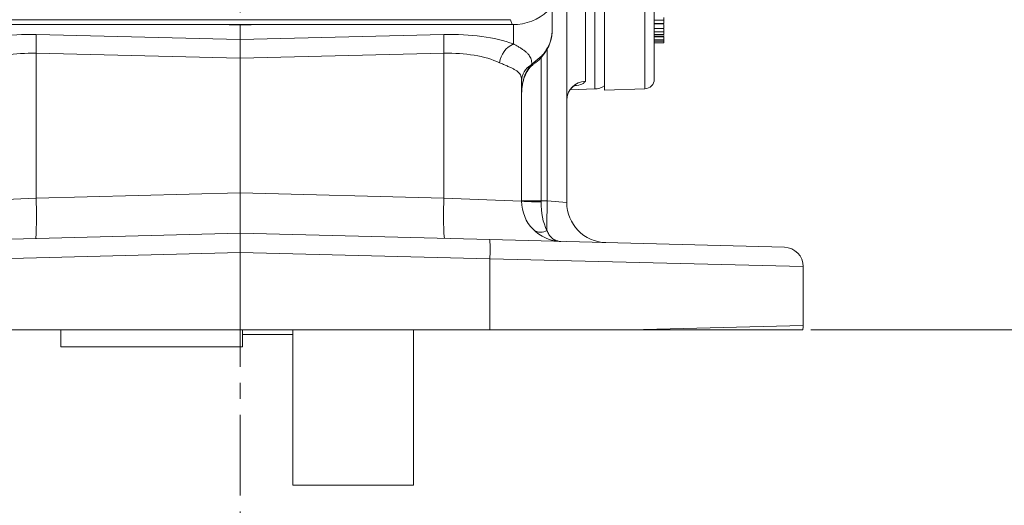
# Model space of a CAD drawing. Header units: inches. Extents: x 0.3 to 33.9, y 0.2 to 21.6.
# Tile 10 of 24: x 21.6 to 27.7, y 4.9 to 7.9. Entities that reach past the tile are written whole.
import ezdxf

# ---------------------------------------------------------------- set-up
doc = ezdxf.new("R2010")
doc.units = ezdxf.units.IN
doc.header["$MEASUREMENT"] = 0
doc.linetypes.add('CENTERX2', pattern=[0.8, 0.5, -0.1, 0.1, -0.1])
doc.layers.add('SLD-0', color=7, linetype='Continuous', lineweight=15)
doc.styles.add('SLDTEXTSTYLE0', font='TXT', dxfattribs={"width": 0.75})
doc.dimstyles.new('SLDDIMSTYLE0', dxfattribs={"dimtxt": 0.25, "dimasz": 0.13, "dimexe": 0, "dimexo": 0.0625, "dimgap": 0.0625, "dimtad": 0, "dimtih": 1, "dimtoh": 1, "dimrnd": 1e-09, "dimzin": 12, "dimdsep": 46, "dimtxsty": 'SLDTEXTSTYLE0', "dimsah": 1, "dimcen": 0.09, "dimadec": 0, "dimazin": 3, "dimtfac": 1, "dimtofl": 0, "dimtmove": 0, "dimatfit": 3, "dimfxl": 1, "dimfrac": 2, "dimtolj": 1, "dimtzin": 12, "dimarcsym": 0})

# ---------------------------------------------------------------- blocks, each defined once
blk = doc.blocks.new('_D_10')
at = {"layer": 'SLD-0'}
for p, q in [((23.0055, 13.5316), (31.06, 13.5316)), ((30.935, 13.5316), (30.935, 10.1526)), ((30.3636, 9.7786), (30.3128, 9.7786)), ((30.3128, 9.7786), (30.3128, 9.3817)), ((31.5065, 9.7786), (31.5573, 9.7786)), ((31.5573, 9.7786), (31.5573, 9.3817)), ((30.3128, 9.3817), (30.3636, 9.3817)), ((31.5573, 9.3817), (31.5065, 9.3817)), ((30.935, 5.952), (30.935, 9.3309)), ((26.5026, 5.952), (31.06, 5.952))]:
    blk.add_line(p, q, dxfattribs=at)
for points in [[(30.935, 13.5316), (30.915, 13.4016), (30.955, 13.4016)], [(30.935, 5.952), (30.955, 6.082), (30.915, 6.082)]]:
    blk.add_solid(points, dxfattribs=at)
at = {"layer": 'SLD-0', "char_height": 0.25, "attachment_point": 1, "style": 'SLDTEXTSTYLE0'}
for s, insert in [('7.58', (30.5102, 10.1516, -1.544)), ('192.52', (30.4271, 9.704, -1.544))]:
    blk.add_mtext(s, dxfattribs=dict(at, insert=insert))
blk = doc.blocks.new('_D_11')
at = {"layer": 'SLD-0'}
for p, q in [((26.8722, 12.2056), (29.0624, 12.2056)), ((28.9374, 12.2056), (28.9374, 9.4897)), ((28.366, 9.1156), (28.3152, 9.1156)), ((28.3152, 9.1156), (28.3152, 8.7187)), ((29.5089, 9.1156), (29.5597, 9.1156)), ((29.5597, 9.1156), (29.5597, 8.7187)), ((28.3152, 8.7187), (28.366, 8.7187)), ((29.5597, 8.7187), (29.5089, 8.7187)), ((28.9374, 5.952), (28.9374, 8.668)), ((26.5026, 5.952), (29.0624, 5.952))]:
    blk.add_line(p, q, dxfattribs=at)
for points in [[(28.9374, 12.2056), (28.9174, 12.0756), (28.9574, 12.0756)], [(28.9374, 5.952), (28.9574, 6.082), (28.9174, 6.082)]]:
    blk.add_solid(points, dxfattribs=at)
at = {"layer": 'SLD-0', "char_height": 0.25, "attachment_point": 1, "style": 'SLDTEXTSTYLE0'}
for s, insert in [('6.25', (28.5126, 9.4887, -1.544)), ('158.84', (28.4294, 9.041, -1.544))]:
    blk.add_mtext(s, dxfattribs=dict(at, insert=insert))

msp = doc.modelspace()

# ---------------------------------------------------------------- linework, layer by layer
at = {"color": 7, "linetype": 'Continuous', "lineweight": 15}
for p, q in [((24.8955, 7.8146), (24.8955, 7.9548)), ((25.1014, 7.9829), (25.1014, 7.4962)), ((25.22, 7.9782), (25.22, 7.4408)), ((24.9855, 7.9483), (24.9855, 6.7436)), ((21.2628, 7.8482), (24.6473, 7.8482)), ((21.2732, 7.879), (24.6369, 7.879)), ((22.9555, 7.8454), (22.9555, 7.8482)), ((22.9555, 7.7565), (22.9555, 7.8454)), ((24.6473, 7.8482), (24.6369, 7.879)), ((25.53, 7.8757), (25.59, 7.8757)), ((25.59, 7.855), (25.53, 7.855)), ((25.59, 7.853), (25.53, 7.853)), ((21.6881, 7.7869), (22.9555, 7.7565)), ((22.9555, 7.7565), (24.223, 7.7869)), ((25.53, 7.8242), (25.59, 7.8242)), ((25.53, 7.8042), (25.59, 7.8042)), ((25.59, 7.7871), (25.53, 7.7871)), ((25.53, 7.7767), (25.59, 7.7767)), ((25.53, 7.7732), (25.59, 7.7732)), ((22.9555, 7.7565), (22.9555, 7.6398)), ((25.59, 7.753), (25.53, 7.753)), ((25.59, 7.7447), (25.53, 7.7447)), ((25.59, 7.7358), (25.53, 7.7358)), ((22.9555, 7.6398), (21.6881, 7.6702)), ((21.6881, 7.6702), (21.6881, 6.7699)), ((24.223, 7.6702), (22.9555, 7.6398)), ((24.223, 6.7699), (24.223, 7.6702)), ((24.7689, 7.6024), (24.8305, 7.6539)), ((22.9555, 6.8031), (22.9555, 7.6398)), ((24.7636, 7.5972), (24.7689, 7.6024)), ((24.7055, 7.4986), (24.7055, 6.751)), ((25.007, 7.4432), (25.1597, 7.4486)), ((25.22, 7.4408), (25.4721, 7.4496)), ((21.6881, 6.7699), (22.9555, 6.8031)), ((22.9555, 6.8031), (24.223, 6.7699)), ((22.9555, 6.8031), (22.9555, 6.5532)), ((21.2055, 6.751), (21.6881, 6.7699)), ((24.223, 6.7699), (24.7055, 6.751)), ((24.7055, 6.7541), (24.8262, 6.7541)), ((24.8262, 6.7541), (24.8649, 6.7531)), ((24.8649, 6.7531), (24.9855, 6.7436)), ((21.4032, 6.5126), (22.9555, 6.5532)), ((22.9555, 6.5532), (24.5079, 6.5126)), ((22.9555, 6.4333), (22.9555, 6.5532)), ((24.5079, 6.5126), (26.3387, 6.4647)), ((22.9555, 6.4333), (21.4032, 6.3926)), ((22.9555, 6.4333), (22.9555, 5.952)), ((24.5079, 6.3926), (22.9555, 6.4333)), ((24.5079, 5.952), (24.5079, 6.3926)), ((26.4555, 6.3447), (24.5079, 6.3926)), ((26.4555, 6.3447), (26.4555, 5.9785)), ((22.9555, 5.952), (21.4032, 5.952)), ((21.843, 5.8465), (21.843, 5.952)), ((24.5079, 5.952), (22.9555, 5.952)), ((22.971, 5.8465), (22.971, 5.952)), ((23.283, 4.987), (23.283, 5.952)), ((24.033, 4.987), (24.033, 5.952)), ((25.379, 5.952), (24.5079, 5.952)), ((25.379, 5.952), (26.4555, 5.9785)), ((22.971, 5.922), (23.283, 5.922)), ((21.843, 5.8465), (22.971, 5.8465)), ((23.283, 4.987), (24.033, 4.987))]:
    msp.add_line(p, q, dxfattribs=at)
at = {"color": 8, "linetype": 'Continuous', "lineweight": 15}
for p, q in [((25.1597, 7.4486), (25.1597, 7.985)), ((25.4721, 7.9871), (25.4721, 7.4496)), ((22.9555, 7.8454), (22.8171, 7.8482)), ((23.094, 7.8482), (22.9555, 7.8454)), ((24.6543, 7.7285), (24.6543, 7.8482)), ((24.8649, 6.7531), (24.8649, 7.6995)), ((24.8262, 7.6445), (24.8262, 6.7541))]:
    msp.add_line(p, q, dxfattribs=at)
at = {"color": 8, "linetype": 'Continuous', "lineweight": 15, "flags": 128}
for points in [[(24.8305, 7.6539), (24.8327, 7.6515), (24.8328, 7.6511)], [(24.7689, 7.6024), (24.7757, 7.6014), (24.7807, 7.6031), (24.7807, 7.6031)]]:
    msp.add_lwpolyline(points, dxfattribs=at)
at = {"color": 7, "linetype": 'Continuous', "lineweight": 15}
for centre, radius, start, end in [((19.9581, 7.7286), 1.731, 358.06944, 1.93056), ((25.953, 7.7286), 1.731, 178.06944, 181.93056), ((24.7167, 7.5921), 0.15, 114.59116, 172.4368), ((24.8207, 7.4972), 0.1152, 119.71997, 179.27453), ((25.1045, 7.3773), 0.1189, 91.50485, 179.54095), ((25.1555, 7.5685), 0.12, 272, 302.51361), ((25.47, 7.5095), 0.06, 272, 0), ((19.8945, 6.6606), 1.7969, 355.51233, 3.48782), ((26.0166, 6.6606), 1.7969, 176.51218, 184.48767), ((24.9555, 6.751), 0.25, 180, 268.5), ((24.7967, 7.9279), 1.1805, 265.57209, 271.42791), ((30.0694, 6.6047), 5.2066, 178.3662, 180.38315), ((25.2355, 6.7436), 0.25, 180, 268.5), ((24.8235, 6.6321), 0.0736, 234.68444, 302.31556), ((23.3613, 6.4526), 1.1481, 357.00545, 2.99455), ((26.3355, 6.3447), 0.12, 0, 88.5), ((26.3355, 5.9785), 0.12, 347.24259, 0)]:
    msp.add_arc(centre, radius, start, end, dxfattribs=at)
at = {"color": 8, "linetype": 'Continuous', "lineweight": 15}
msp.add_arc((24.7678, 7.6092), 0.0127, 250.66842, 306.67994, dxfattribs=at)
at = {"color": 7, "linetype": 'Continuous', "lineweight": 15}
for centre, major_axis, ratio, start_param, end_param in [((24.6377, 8.1458), (0.313, -0.0656), 0.927683, 4.934566, 6.475204), ((21.7099, 7.5463), (0.6249, -0.0274), 0.383235, 1.622509, 2.398549), ((24.2012, 7.5463), (0.6249, 0.0274), 0.383235, 0.743044, 1.519084), ((21.7055, 7.4297), (0.4998, -0.0303), 0.478472, 1.634733, 2.410774), ((24.2055, 7.4297), (0.4998, 0.0303), 0.478472, 0.730819, 1.506859), ((24.8305, 7.4245), (0, 0.2045), 0.611254, 0.565139, 1.570796), ((24.9555, 6.751), (0.0065, 0.2499), 0.517444, 1.596976, 2.39489), ((24.8305, 6.7542), (0.0033, 0.25), 0.017441, 1.571481, 1.596748)]:
    msp.add_ellipse(centre, major_axis=major_axis, ratio=ratio, start_param=start_param, end_param=end_param, dxfattribs=at)
for points, knots in [([(25.53, 8.0363), (25.53, 7.9841), (25.53, 7.8787), (25.53, 7.7505), (25.53, 7.645), (25.53, 7.5681), (25.53, 7.5187), (25.53, 7.5126), (25.53, 7.5095)], [0, 0, 0, 0, 0.159873, 0.3226643, 0.488197, 0.6577181, 0.8283959, 1, 1, 1, 1]), ([(25.59, 7.8757), (25.59, 7.8771), (25.59, 7.8809), (25.59, 7.8867), (25.59, 7.891), (25.59, 7.8931)], [0, 0, 0, 0, 0.218061, 0.607467, 1, 1, 1, 1]), ([(25.59, 7.8757), (25.59, 7.8747), (25.59, 7.8719), (25.59, 7.866), (25.59, 7.8605), (25.59, 7.8563), (25.59, 7.8554), (25.59, 7.855)], [0, 0, 0, 0, 0.116766, 0.316948, 0.687458, 0.870936, 1, 1, 1, 1]), ([(25.59, 7.8559), (25.59, 7.8555), (25.59, 7.8546), (25.59, 7.8546), (25.59, 7.8549), (25.59, 7.855)], [0, 0, 0, 0, 0.401746, 0.89204, 1, 1, 1, 1]), ([(25.59, 7.8242), (25.59, 7.8247), (25.59, 7.8259), (25.59, 7.8306), (25.59, 7.8387), (25.59, 7.8458), (25.59, 7.8499)], [0, 0, 0, 0, 0.131408, 0.309945, 0.60289, 1, 1, 1, 1]), ([(24.8305, 7.6539), (24.8372, 7.6617), (24.8508, 7.6776), (24.8684, 7.7058), (24.8831, 7.7382), (24.8914, 7.7689), (24.895, 7.7946), (24.8954, 7.8079), (24.8955, 7.8146)], [0, 0, 0, 0, 0.169728, 0.342321, 0.552673, 0.768461, 0.8838, 1, 1, 1, 1]), ([(24.8321, 7.6518), (24.8381, 7.6586), (24.855, 7.6777), (24.8756, 7.716), (24.8926, 7.7642), (24.8944, 7.7986), (24.8953, 7.8154)], [0, 0, 0, 0, 0.1514839, 0.4218951, 0.7175496, 1, 1, 1, 1]), ([(25.59, 7.8242), (25.59, 7.824), (25.59, 7.8237), (25.59, 7.8242), (25.59, 7.8242)], [0, 0, 0, 0, 0.9346477, 1, 1, 1, 1]), ([(25.59, 7.8042), (25.59, 7.8045), (25.59, 7.8054), (25.59, 7.8096), (25.59, 7.8145), (25.59, 7.8185), (25.59, 7.8196)], [0, 0, 0, 0, 0.180552, 0.445096, 0.846023, 1, 1, 1, 1]), ([(25.59, 7.7871), (25.59, 7.7876), (25.59, 7.7887), (25.59, 7.7931), (25.59, 7.7986), (25.59, 7.8042), (25.59, 7.8075), (25.59, 7.809)], [0, 0, 0, 0, 0.15671, 0.401174, 0.666276, 0.851909, 1, 1, 1, 1]), ([(25.59, 7.7767), (25.59, 7.777), (25.59, 7.7773), (25.59, 7.7803), (25.59, 7.7805)], [0, 0, 0, 0, 0.9276947, 1, 1, 1, 1]), ([(25.59, 7.753), (25.59, 7.7553), (25.59, 7.7588), (25.59, 7.7663), (25.59, 7.7706), (25.59, 7.773), (25.59, 7.7732)], [0, 0, 0, 0, 0.50378, 0.737382, 0.971834, 1, 1, 1, 1]), ([(24.6543, 7.7285), (24.6612, 7.7246), (24.6752, 7.7167), (24.6944, 7.7056), (24.7122, 7.6945), (24.7279, 7.6831), (24.7411, 7.6714), (24.7515, 7.6592), (24.7592, 7.6465), (24.7646, 7.633), (24.768, 7.6184), (24.7686, 7.6077), (24.7689, 7.6024)], [0, 0, 0, 0, 0.091496, 0.183366, 0.286839, 0.390711, 0.495688, 0.601017, 0.700077, 0.799416, 0.899576, 1, 1, 1, 1]), ([(25.59, 7.753), (25.59, 7.7522), (25.59, 7.7508), (25.59, 7.7478), (25.59, 7.7458), (25.59, 7.7447)], [0, 0, 0, 0, 0.409669, 0.69267, 1, 1, 1, 1]), ([(25.59, 7.7358), (25.59, 7.7359), (25.59, 7.7361), (25.59, 7.7379), (25.59, 7.7403), (25.59, 7.7429), (25.59, 7.7442), (25.59, 7.7447)], [0, 0, 0, 0, 0.142219, 0.370296, 0.705474, 0.875851, 1, 1, 1, 1]), ([(24.7805, 7.6033), (24.785, 7.6066), (24.8035, 7.6202), (24.822, 7.6362), (24.8326, 7.651), (24.8329, 7.6513)], [0, 0, 0, 0, 0.23801, 0.980955, 1, 1, 1, 1]), ([(24.7055, 7.4986), (24.7053, 7.504), (24.7048, 7.5149), (24.7009, 7.5291), (24.6944, 7.542), (24.6848, 7.5534), (24.6721, 7.5636), (24.6562, 7.5729), (24.6373, 7.582), (24.6159, 7.5912), (24.5928, 7.6008), (24.5763, 7.6082), (24.568, 7.6119)], [0, 0, 0, 0, 0.096591, 0.193786, 0.292941, 0.392786, 0.494625, 0.597124, 0.701522, 0.806574, 0.902991, 1, 1, 1, 1]), ([(24.7055, 7.4245), (24.7058, 7.4327), (24.7064, 7.4589), (24.7143, 7.5011), (24.7324, 7.5466), (24.7535, 7.579), (24.7698, 7.5939), (24.7754, 7.599)], [0, 0, 0, 0, 0.127562, 0.408892, 0.665834, 0.886068, 1, 1, 1, 1]), ([(24.7733, 7.5972), (24.7751, 7.5989), (24.7774, 7.6009), (24.7801, 7.6025), (24.7806, 7.6028)], [0, 0, 0, 0, 0.806611, 1, 1, 1, 1]), ([(24.9858, 7.3791), (24.9857, 7.3797), (24.9842, 7.3917), (24.9904, 7.414), (25.003, 7.4403), (25.0189, 7.4582), (25.0326, 7.4686), (25.0415, 7.4729), (25.0417, 7.473), (25.0417, 7.473)], [0, 0, 0, 0, 0.012061, 0.240563, 0.434043, 0.604924, 0.757033, 0.899046, 1, 1, 1, 1]), ([(24.9855, 6.7436), (24.9857, 6.7359), (24.9859, 6.7282), (24.9858, 6.732), (24.9858, 6.732)], [0, 0, 0, 0, 0.99997, 1, 1, 1, 1]), ([(24.949, 6.501), (24.9489, 6.501), (24.9487, 6.5011), (24.9485, 6.5011), (24.9483, 6.5011), (24.9479, 6.5011), (24.947, 6.5011), (24.9455, 6.5012), (24.9428, 6.5014), (24.9379, 6.5019), (24.9315, 6.503), (24.9244, 6.5049), (24.9178, 6.5073), (24.9114, 6.5102), (24.9053, 6.5137), (24.8994, 6.5177), (24.8948, 6.5214), (24.8892, 6.5266), (24.8828, 6.5335), (24.8753, 6.544), (24.8685, 6.556), (24.8648, 6.5652), (24.8629, 6.5698)], [0, 0, 0, 0, 0.003251, 0.003885, 0.004844, 0.008625, 0.015363, 0.027384, 0.048873, 0.087446, 0.157346, 0.222101, 0.287, 0.350359, 0.413859, 0.477791, 0.541872, 0.572845, 0.677787, 0.783427, 0.891314, 1, 1, 1, 1]), ([(26.4526, 5.952), (26.4498, 5.952), (26.4445, 5.952), (26.4023, 5.952), (26.3384, 5.952), (26.2504, 5.952), (26.1392, 5.952), (26.0068, 5.952), (25.8393, 5.952), (25.633, 5.952), (25.4637, 5.952), (25.379, 5.952)], [0, 0, 0, 0, 0.110362, 0.213754, 0.317476, 0.420866, 0.524226, 0.627917, 0.731274, 0.865638, 1, 1, 1, 1])]:
    msp.add_open_spline(points, degree=3, knots=knots, dxfattribs=at)
at = {"color": 8, "linetype": 'Continuous', "lineweight": 15}
msp.add_open_spline([(25.1014, 7.4962), (25.0982, 7.4914), (25.0919, 7.4819), (25.0659, 7.4734), (25.0434, 7.4703), (25.0419, 7.4701)], degree=3, knots=[0, 0, 0, 0, 0.480312, 0.964824, 1, 1, 1, 1], dxfattribs=at)
at = {"layer": 'SLD-0', "linetype": 'CENTERX2', "lineweight": 0}
msp.add_line((22.9555, 17.4229), (22.9555, 3.5928), dxfattribs=at)

# ---------------------------------------------------------------- dimensions: what is measured, and where the dimension line sits
at = {"layer": 'SLD-0'}
for base, p2, picture, middle in [((30.935, 13.5316), (22.9555, 13.5316), '_D_10', (30.935, 9.7418)), ((28.9374, 12.2056), (26.8222, 12.2056), '_D_11', (28.9374, 9.0788))]:
    dim = msp.add_linear_dim(base=base, p1=(26.4526, 5.952), p2=p2, angle=90, dimstyle='SLDDIMSTYLE0', dxfattribs=at)
    dim.commit()
    dim.dimension.update_dxf_attribs({"geometry": picture, "text_midpoint": middle, "dimtype": 160})

doc.saveas('drawing.dxf')
